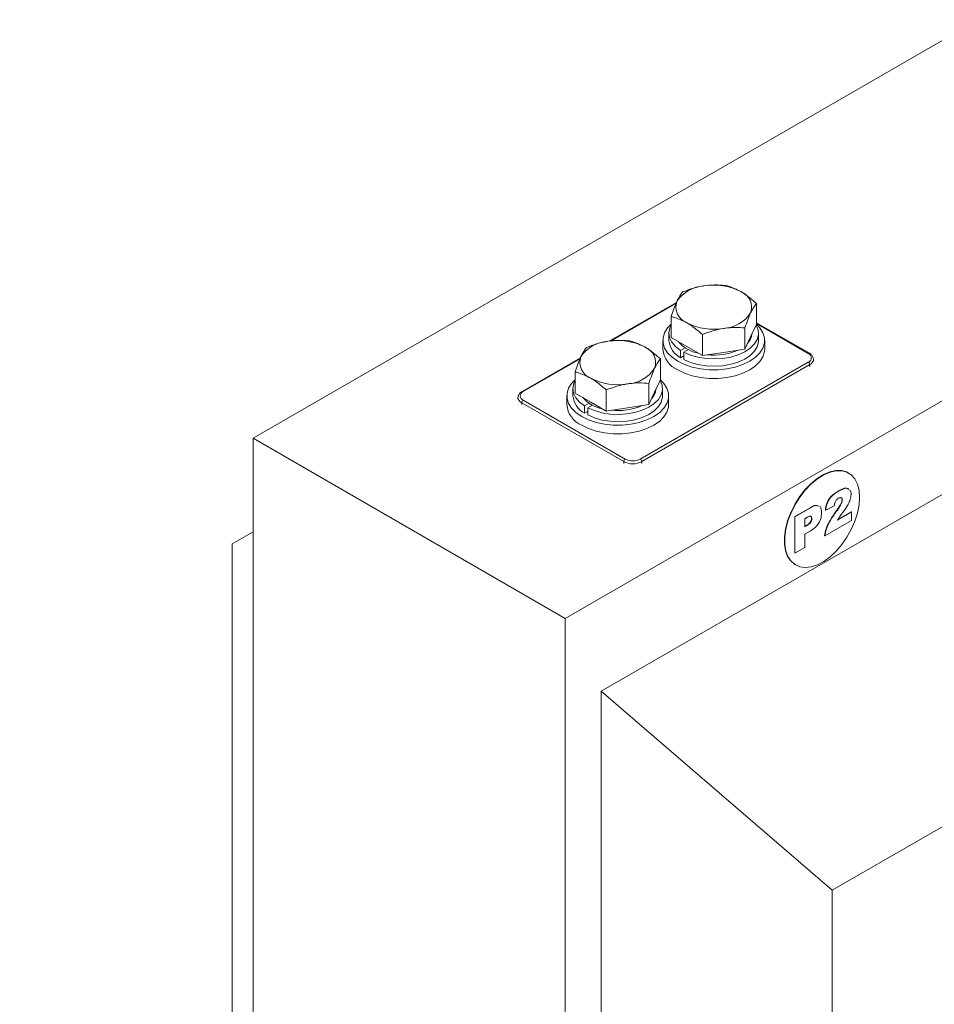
# Model space of a CAD drawing. Header units: millimetres. Extents: x 5 to 531, y 5 to 292.
# Tile 6 of 9: x 320 to 363, y 121 to 167. Entities that reach past the tile are written whole.
import ezdxf

# ---------------------------------------------------------------- set-up
doc = ezdxf.new("R2010")
doc.units = ezdxf.units.MM
doc.layers.add('HLADINA0', color=7, linetype='Continuous')
doc.styles.add('SLDTEXTSTYLE4', font='TXT', dxfattribs={"width": 0.75, "bigfont": 'bigfont'})

# ---------------------------------------------------------------- blocks, each defined once
blk = doc.blocks.new('SW_NOTE_4')
at = {"layer": 'HLADINA0', "color": 0, "insert": (1.329, 4.472), "char_height": 3.439583, "attachment_point": 1, "style": 'SLDTEXTSTYLE4'}
blk.add_mtext('\\M+18441\\M+18480\\M+1847C\\M+18484 \\M+18474\\M+1847C\\M+18491 \\M+18481\\M+1847C\\M+18480\\M+1847D\\M+18471\\M+18479\\M+18482\\M+18480\\M+18472\\M+18470\\M+1847E\\M+18479\\M+18491', dxfattribs=at)

msp = doc.modelspace()

# ---------------------------------------------------------------- linework, layer by layer
at = {"color": 7, "linetype": 'Continuous', "lineweight": 15}
for p, q in [((376.8858, 173.9402), (331.2067, 147.5702)), ((391.5936, 165.4495), (345.9145, 139.0795)), ((389.8966, 160.0605), (347.6116, 135.6499)), ((351.1571, 153.9778), (347.9861, 152.1472)), ((351.1392, 153.9336), (348.0547, 152.153)), ((354.9225, 152.9345), (354.9225, 153.93)), ((350.9072, 152.3134), (350.9072, 153.3089)), ((354.3846, 151.7755), (354.3846, 152.771)), ((354.9225, 152.9345), (354.6535, 152.355)), ((357.4196, 151.5756), (354.9225, 153.0171)), ((357.3696, 151.5706), (354.9225, 152.9833)), ((350.8049, 152.5259), (350.8049, 152.183)), ((351.6421, 151.8892), (350.9072, 152.3134)), ((352.3769, 151.4649), (352.3769, 152.4605)), ((354.6535, 152.355), (354.3846, 151.7755)), ((355.0249, 152.183), (355.0249, 152.5259)), ((350.5149, 152.183), (350.5149, 151.7747)), ((351.3505, 151.7086), (351.57, 151.8353)), ((352.3769, 151.4649), (351.6421, 151.8892)), ((355.3149, 151.7747), (355.3149, 152.183)), ((346.6316, 151.3653), (343.8846, 149.7795)), ((346.6137, 151.3211), (343.9346, 149.7745)), ((350.397, 150.322), (350.397, 151.3175)), ((351.3505, 151.7086), (351.3505, 151.3656)), ((351.3505, 151.3656), (351.499, 151.4513)), ((351.7185, 151.7496), (351.499, 151.6228)), ((351.499, 151.2799), (351.499, 151.6228)), ((353.3807, 151.6202), (352.3769, 151.4649)), ((354.3846, 151.7755), (353.3807, 151.6202)), ((349.45, 146.5905), (357.3696, 151.1624)), ((357.4403, 151.0399), (349.5208, 146.4681)), ((357.4403, 150.9583), (357.4403, 151.0399)), ((357.6161, 151.2032), (357.6161, 151.2849)), ((346.3817, 149.7009), (346.3817, 150.6964)), ((349.8591, 149.163), (349.8591, 150.1585)), ((350.397, 150.322), (350.128, 149.7425)), ((343.6882, 149.4888), (343.6882, 149.4071)), ((345.9894, 149.5705), (345.9894, 149.1622)), ((346.2794, 149.9134), (346.2794, 149.5705)), ((347.1166, 149.2766), (346.3817, 149.7009)), ((347.8514, 148.8524), (347.8514, 149.848)), ((350.128, 149.7425), (349.8591, 149.163)), ((350.4994, 149.5705), (350.4994, 149.9134)), ((350.7894, 149.1622), (350.7894, 149.5705)), ((348.6722, 146.4681), (343.8639, 149.2438)), ((343.8639, 149.2438), (343.8639, 149.1622)), ((343.9346, 149.3663), (348.7429, 146.5905)), ((346.825, 149.096), (347.0445, 149.2228)), ((346.825, 149.096), (346.825, 148.7531)), ((347.193, 149.1371), (346.9735, 149.0103)), ((346.9735, 148.6674), (346.9735, 149.0103)), ((347.8514, 148.8524), (347.1166, 149.2766)), ((348.8553, 149.0077), (347.8514, 148.8524)), ((349.8591, 149.163), (348.8553, 149.0077)), ((346.825, 148.7531), (346.9735, 148.8388)), ((345.9145, 139.0795), (331.2067, 147.5702)), ((331.2067, 147.5702), (331.2067, 97.4346)), ((348.6722, 146.3864), (348.6722, 146.4681)), ((349.5208, 146.4681), (349.5208, 146.3864)), ((392.5836, 145.9354), (358.501, 126.2599)), ((359.2715, 145.9297), (359.2559, 145.9386)), ((358.7878, 145.0702), (358.7737, 145.0784)), ((358.595, 144.3799), (358.19, 144.1826)), ((358.9807, 144.6631), (358.9665, 144.6712)), ((356.7295, 143.876), (357.4882, 144.314)), ((356.7437, 143.8678), (357.5024, 144.3059)), ((357.5024, 144.3059), (357.4882, 144.314)), ((358.19, 144.1826), (358.1759, 144.1908)), ((358.6881, 144.1149), (358.674, 144.123)), ((358.7481, 143.7111), (359.4049, 144.0903)), ((358.7634, 143.7363), (359.3908, 144.0985)), ((359.4049, 144.0903), (359.3908, 144.0985)), ((359.4049, 144.0903), (359.4049, 143.6894)), ((356.7295, 142.1613), (356.7295, 143.876)), ((356.7437, 143.8678), (356.7295, 143.876)), ((356.7437, 142.1531), (356.7437, 143.8678)), ((357.3279, 143.8488), (357.2065, 143.7787)), ((357.2065, 143.7787), (357.2065, 143.4001)), ((357.2065, 143.4165), (357.2969, 143.4687)), ((357.2065, 143.4001), (357.311, 143.4605)), ((357.311, 143.4605), (357.2969, 143.4687)), ((357.5343, 143.777), (357.5202, 143.7851)), ((359.4049, 143.6894), (358.1514, 142.9658)), ((330.2167, 142.5881), (331.2067, 143.1601)), ((357.4551, 143.1873), (357.2065, 143.0438)), ((357.2065, 143.0438), (357.2065, 142.4203)), ((358.1514, 142.9658), (358.1373, 142.974)), ((330.2167, 113.5193), (330.2167, 142.5881)), ((356.7437, 142.1531), (356.7295, 142.1613)), ((357.2065, 142.4203), (356.7437, 142.1531)), ((356.7561, 141.6084), (356.7717, 141.5994)), ((345.9145, 139.0795), (345.9145, 88.9439)), ((347.6116, 135.6499), (347.6116, 90.9035)), ((347.6116, 135.6499), (358.501, 126.2599)), ((358.501, 126.2599), (358.501, 97.1911))]:
    msp.add_line(p, q, dxfattribs=at)
at = {"color": 7, "linetype": 'Continuous', "lineweight": 15, "flags": 128}
for points in [[(351.2178, 151.2033), (350.9489, 151.3883), (350.7397, 151.5975), (350.5966, 151.8244), (350.524, 152.0622), (350.524, 152.3037), (350.5966, 152.5416), (350.7397, 152.7685), (350.9072, 152.9422)], [(351.3505, 151.7086), (351.1141, 151.8911), (350.9408, 152.0959), (350.8365, 152.3157), (350.8051, 152.5429), (350.8475, 152.7695), (350.9072, 152.9007)], [(354.9225, 152.9422), (355.09, 152.7685), (355.2331, 152.5416), (355.3057, 152.3037), (355.3057, 152.0622), (355.2331, 151.8244), (355.09, 151.5975), (354.8808, 151.3883), (354.6119, 151.2033), (354.2914, 151.0481), (353.9291, 150.9273), (353.536, 150.8447), (353.124, 150.8028), (352.7057, 150.8028), (352.2937, 150.8447), (351.9006, 150.9273), (351.5383, 151.0481), (351.2178, 151.2033)], [(354.9139, 152.9158), (354.9198, 152.9056), (355.0072, 152.6833), (355.0213, 152.4555), (354.9618, 152.2302), (354.8305, 152.0153), (354.6322, 151.8182), (354.3737, 151.6459), (354.0642, 151.5044), (353.7145, 151.3987), (353.3367, 151.3325), (352.9442, 151.308), (352.5507, 151.3261), (352.1699, 151.3863), (351.8152, 151.4864), (351.499, 151.6228)], [(355.0249, 152.183), (355.0213, 152.1126), (354.9618, 151.8873), (354.8305, 151.6723), (354.6322, 151.4753), (354.3737, 151.303), (354.0642, 151.1615), (353.7145, 151.0558), (353.3367, 150.9895), (352.9442, 150.965), (352.5507, 150.9832), (352.1699, 151.0434), (351.8152, 151.1434), (351.499, 151.2799)], [(355.3149, 151.7747), (355.3057, 151.654), (355.2331, 151.4161), (355.09, 151.1892), (354.8808, 150.98), (354.6119, 150.795), (354.2914, 150.6398), (353.9291, 150.519), (353.536, 150.4364), (353.124, 150.3945), (352.7057, 150.3945), (352.2937, 150.4364), (351.9006, 150.519), (351.5383, 150.6398), (351.2178, 150.795)], [(346.6923, 148.5908), (346.4234, 148.7758), (346.2142, 148.9849), (346.0712, 149.2119), (345.9985, 149.4497), (345.9985, 149.6912), (346.0712, 149.9291), (346.2142, 150.156), (346.3817, 150.3297)], [(346.825, 149.096), (346.5886, 149.2786), (346.4153, 149.4834), (346.311, 149.7032), (346.2796, 149.9304), (346.322, 150.157), (346.3817, 150.2882)], [(350.397, 150.3297), (350.5645, 150.156), (350.7076, 149.9291), (350.7803, 149.6912), (350.7803, 149.4497), (350.7076, 149.2119), (350.5645, 148.9849), (350.3553, 148.7758), (350.0864, 148.5908), (349.766, 148.4356), (349.4037, 148.3148), (349.0105, 148.2322), (348.5986, 148.1903), (348.1802, 148.1903), (347.7682, 148.2322), (347.3751, 148.3148), (347.0128, 148.4356), (346.6923, 148.5908)], [(350.3884, 150.3033), (350.3943, 150.2931), (350.4817, 150.0708), (350.4959, 149.843), (350.4363, 149.6177), (350.305, 149.4028), (350.1067, 149.2057), (349.8483, 149.0334), (349.5388, 148.8919), (349.189, 148.7862), (348.8113, 148.7199), (348.4187, 148.6955), (348.0252, 148.7136), (347.6444, 148.7738), (347.2897, 148.8739), (346.9735, 149.0103)], [(350.4994, 149.5705), (350.4959, 149.5001), (350.4363, 149.2748), (350.305, 149.0598), (350.1067, 148.8628), (349.8483, 148.6905), (349.5388, 148.549), (349.189, 148.4433), (348.8113, 148.377), (348.4187, 148.3525), (348.0252, 148.3707), (347.6444, 148.4309), (347.2897, 148.5309), (346.9735, 148.6674)], [(350.7894, 149.1622), (350.7803, 149.0415), (350.7076, 148.8036), (350.5645, 148.5767), (350.3553, 148.3675), (350.0864, 148.1825), (349.766, 148.0273), (349.4037, 147.9065), (349.0105, 147.8239), (348.5986, 147.782), (348.1802, 147.782), (347.7682, 147.8239), (347.3751, 147.9065), (347.0128, 148.0273), (346.6923, 148.1825)], [(359.2559, 145.9386), (359.174, 145.9801), (358.9329, 146.0469), (358.6652, 146.0482), (358.3785, 145.9841), (358.0811, 145.8563), (357.7815, 145.6687), (357.4884, 145.4266), (357.2102, 145.1369), (356.9549, 144.8079), (356.7298, 144.4492), (356.5414, 144.0711), (356.3952, 143.6844), (356.2953, 143.3003), (356.2446, 142.9298), (356.2446, 142.5836), (356.2953, 142.2716), (356.3952, 142.0028), (356.5414, 141.7849), (356.7298, 141.6243), (356.7561, 141.6084)], [(359.7894, 144.785), (359.7639, 145.1154), (359.6884, 145.4068), (359.5649, 145.651), (359.397, 145.841), (359.1895, 145.9712), (358.9484, 146.0379), (358.6807, 146.0392), (358.394, 145.9751), (358.0966, 145.8474), (357.7971, 145.6597), (357.5039, 145.4176), (357.2257, 145.1279), (356.9704, 144.799), (356.7453, 144.4403), (356.557, 144.0621), (356.4108, 143.6755), (356.3109, 143.2913), (356.2602, 142.9208), (356.2602, 142.5746), (356.3109, 142.2626), (356.4108, 141.9938), (356.557, 141.7759), (356.7453, 141.6153), (356.9704, 141.5165), (357.2257, 141.4823), (357.5039, 141.5138), (357.7971, 141.6101), (358.0966, 141.7683), (358.394, 141.984), (358.6807, 142.2509), (358.9484, 142.5613), (359.1895, 142.9064), (359.397, 143.2761), (359.5649, 143.6599), (359.6884, 144.0467), (359.7639, 144.4254), (359.7894, 144.785)]]:
    msp.add_lwpolyline(points, dxfattribs=at)
at = {"color": 7, "linetype": 'Continuous', "lineweight": 15}
for centre, radius, start, end in [((352.5474, 153.1142), 1.6432, 93.4335, 146.56112), ((352.9179, 152.0315), 2.7631, 62.64283, 99.7711), ((353.9074, 153.7455), 0.7914, 340.539, 69.25792), ((351.9223, 153.756), 0.7914, 160.539, 249.25792), ((353.2823, 154.3873), 1.6432, 273.4335, 326.56112), ((352.9118, 155.47), 2.7631, 242.64283, 279.7711), ((353.9591, 152.5662), 0.7587, 316.42411, 353.77897), ((348.0219, 150.5017), 1.6432, 93.4335, 146.56112), ((348.3924, 149.4189), 2.7631, 62.64283, 99.7711), ((349.3819, 151.1329), 0.7914, 340.539, 69.25792), ((351.8184, 152.2688), 1.0172, 184.83676, 242.6099), ((352.5045, 153.1871), 1.6424, 221.26253, 258.74285), ((347.3969, 151.1435), 0.7914, 160.539, 249.25792), ((351.6855, 151.8727), 1.1748, 184.78227, 246.53787), ((352.9209, 154.3118), 2.8271, 263.75325, 293.83283), ((357.3987, 151.5325), 0.0479, 64.04219, 127.25353), ((357.2922, 151.3665), 0.2183, 290.78342, 69.21658), ((348.7568, 151.7748), 1.6432, 273.4335, 326.56112), ((357.2868, 151.033), 0.1537, 2.60548, 57.39452), ((357.3143, 151.3166), 0.304, 294.49594, 352.92594), ((348.3863, 152.8575), 2.7631, 242.64283, 279.7711), ((343.9737, 149.5077), 0.2858, 182.6503, 247.40048), ((344.0121, 149.5704), 0.2183, 110.78342, 249.21658), ((343.9053, 149.7336), 0.0503, 54.38373, 114.29212), ((347.2929, 149.6562), 1.0172, 184.83676, 242.6099), ((347.9791, 150.5746), 1.6424, 221.26253, 258.74285), ((349.4336, 149.9537), 0.7587, 316.42411, 353.77897), ((344.0174, 149.2369), 0.1537, 122.60548, 177.39452), ((347.16, 149.2601), 1.1748, 184.78227, 246.53787), ((348.3955, 151.6993), 2.8271, 263.75325, 293.83283), ((348.8257, 146.4611), 0.1537, 122.60548, 177.39452), ((349.0965, 147.2869), 0.9222, 242.60967, 297.39033), ((349.0965, 147.2729), 0.7685, 242.60967, 297.39033), ((349.3672, 146.4611), 0.1537, 2.60548, 57.39452)]:
    msp.add_arc(centre, radius, start, end, dxfattribs=at)
for points, knots in [([(352.449, 154.7545), (352.4252, 154.7506), (352.245, 154.7216), (351.9053, 154.6403), (351.5995, 154.5257), (351.4452, 154.4679)], [0, 0, 0, 0, 0.07009, 0.5307844, 1, 1, 1, 1]), ([(353.4528, 154.7785), (353.2898, 154.7899), (352.9607, 154.8131), (352.6206, 154.7741), (352.449, 154.7545)], [0, 0, 0, 0, 0.495458, 1, 1, 1, 1]), ([(354.1877, 154.4855), (353.9877, 154.5838), (353.739, 154.7061), (353.4998, 154.7666), (353.4528, 154.7785)], [0, 0, 0, 0, 0.8036473, 1, 1, 1, 1]), ([(351.4452, 154.4679), (351.4015, 154.4105), (351.3133, 154.2946), (351.2222, 154.1119), (351.1762, 154.0197)], [0, 0, 0, 0, 0.495458, 1, 1, 1, 1]), ([(354.9225, 153.93), (354.7335, 154.0935), (354.4911, 154.3031), (354.2424, 154.4526), (354.1877, 154.4855)], [0, 0, 0, 0, 0.7796361, 1, 1, 1, 1]), ([(351.1762, 154.0197), (351.1698, 154.0058), (351.1215, 153.9006), (351.0305, 153.6758), (350.9486, 153.432), (350.9072, 153.3089)], [0, 0, 0, 0, 0.07009, 0.5307844, 1, 1, 1, 1]), ([(354.6535, 153.4818), (354.6599, 153.4954), (354.7082, 153.5982), (354.7992, 153.7657), (354.8812, 153.8749), (354.9225, 153.93)], [0, 0, 0, 0, 0.07009, 0.5307844, 1, 1, 1, 1]), ([(350.9072, 153.3089), (350.9542, 153.297), (351.1934, 153.2365), (351.4422, 153.1143), (351.6421, 153.016)], [0, 0, 0, 0, 0.1963527, 1, 1, 1, 1]), ([(354.3846, 152.771), (354.4282, 152.9018), (354.5164, 153.1658), (354.6075, 153.3758), (354.6535, 153.4818)], [0, 0, 0, 0, 0.495458, 1, 1, 1, 1]), ([(351.6421, 153.016), (351.6969, 152.983), (351.9455, 152.8336), (352.1879, 152.6239), (352.3769, 152.4605)], [0, 0, 0, 0, 0.2203639, 1, 1, 1, 1]), ([(352.3769, 152.4605), (352.5399, 152.5224), (352.869, 152.6473), (353.2091, 152.7136), (353.3807, 152.747)], [0, 0, 0, 0, 0.495458, 1, 1, 1, 1]), ([(353.3807, 152.747), (353.4045, 152.7506), (353.5847, 152.7772), (353.9245, 152.8011), (354.2303, 152.7811), (354.3846, 152.771)], [0, 0, 0, 0, 0.07009, 0.5307844, 1, 1, 1, 1]), ([(346.9197, 151.8554), (346.876, 151.798), (346.7878, 151.6821), (346.6967, 151.4994), (346.6507, 151.4072)], [0, 0, 0, 0, 0.495458, 1, 1, 1, 1]), ([(347.9235, 152.142), (347.8997, 152.1381), (347.7195, 152.1091), (347.3798, 152.0278), (347.074, 151.9132), (346.9197, 151.8554)], [0, 0, 0, 0, 0.07009, 0.5307844, 1, 1, 1, 1]), ([(348.9273, 152.166), (348.7643, 152.1774), (348.4353, 152.2006), (348.0951, 152.1616), (347.9235, 152.142)], [0, 0, 0, 0, 0.495458, 1, 1, 1, 1]), ([(349.6622, 151.873), (349.4623, 151.9713), (349.2135, 152.0936), (348.9743, 152.1541), (348.9273, 152.166)], [0, 0, 0, 0, 0.8036473, 1, 1, 1, 1]), ([(350.397, 151.3175), (350.208, 151.481), (349.9656, 151.6906), (349.717, 151.8401), (349.6622, 151.873)], [0, 0, 0, 0, 0.7796361, 1, 1, 1, 1]), ([(346.6507, 151.4072), (346.6443, 151.3933), (346.5961, 151.2881), (346.505, 151.0633), (346.4231, 150.8195), (346.3817, 150.6964)], [0, 0, 0, 0, 0.07009, 0.5307844, 1, 1, 1, 1]), ([(350.128, 150.8693), (350.1344, 150.8829), (350.1827, 150.9857), (350.2737, 151.1532), (350.3557, 151.2624), (350.397, 151.3175)], [0, 0, 0, 0, 0.07009, 0.5307844, 1, 1, 1, 1]), ([(357.6145, 151.2774), (357.6102, 151.3195), (357.6016, 151.4043), (357.5243, 151.5057), (357.4521, 151.5539), (357.4196, 151.5756)], [0, 0, 0, 0, 0.3518745, 0.7085166, 1, 1, 1, 1]), ([(349.8591, 150.1585), (349.9028, 150.2893), (349.9909, 150.5533), (350.0821, 150.7633), (350.128, 150.8693)], [0, 0, 0, 0, 0.495458, 1, 1, 1, 1]), ([(346.3817, 150.6964), (346.4287, 150.6845), (346.6679, 150.624), (346.9167, 150.5017), (347.1166, 150.4035)], [0, 0, 0, 0, 0.1963527, 1, 1, 1, 1]), ([(347.1166, 150.4035), (347.1714, 150.3705), (347.42, 150.2211), (347.6624, 150.0114), (347.8514, 149.848)], [0, 0, 0, 0, 0.2203639, 1, 1, 1, 1]), ([(347.8514, 149.848), (348.0145, 149.9099), (348.3435, 150.0348), (348.6836, 150.1011), (348.8553, 150.1345)], [0, 0, 0, 0, 0.495458, 1, 1, 1, 1]), ([(348.8553, 150.1345), (348.8791, 150.1381), (349.0592, 150.1647), (349.399, 150.1886), (349.7048, 150.1686), (349.8591, 150.1585)], [0, 0, 0, 0, 0.07009, 0.5307844, 1, 1, 1, 1]), ([(343.8846, 149.7795), (343.8592, 149.7632), (343.7914, 149.7198), (343.7206, 149.6286), (343.6804, 149.5409), (343.6893, 149.4982), (343.6897, 149.4962)], [0, 0, 0, 0, 0.2319244, 0.6186158, 0.9815774, 1, 1, 1, 1]), ([(358.1759, 144.1908), (358.1901, 144.2911), (358.2184, 144.4906), (358.3852, 144.7816), (358.5854, 144.9635), (358.7108, 145.04), (358.7737, 145.0784)], [0, 0, 0, 0, 0.2806057, 0.5583871, 0.7787554, 1, 1, 1, 1]), ([(358.19, 144.1826), (358.2042, 144.2829), (358.2325, 144.4825), (358.3994, 144.7735), (358.5995, 144.9554), (358.725, 145.0319), (358.7878, 145.0702)], [0, 0, 0, 0, 0.2806057, 0.5583871, 0.7787554, 1, 1, 1, 1]), ([(358.7737, 145.0784), (358.8503, 145.1195), (359.0029, 145.2013), (359.1889, 145.2447), (359.2487, 145.184), (359.2628, 145.1696)], [0, 0, 0, 0, 0.4350239, 0.8663909, 1, 1, 1, 1]), ([(358.7878, 145.0702), (358.8645, 145.1113), (359.0171, 145.1932), (359.2031, 145.2365), (359.2628, 145.1758), (359.277, 145.1615)], [0, 0, 0, 0, 0.4350239, 0.8663909, 1, 1, 1, 1]), ([(359.3857, 144.9205), (359.3776, 144.8437), (359.3615, 144.69), (359.2246, 144.3979), (359.0946, 144.2144), (359.015, 144.1022)], [0, 0, 0, 0, 0.2791343, 0.5589666, 1, 1, 1, 1]), ([(359.3302, 145.116), (359.3357, 145.1117), (359.3808, 145.0767), (359.3834, 144.9935), (359.3857, 144.9205)], [0, 0, 0, 0, 0.1226296, 1, 1, 1, 1]), ([(357.4882, 144.314), (357.5626, 144.3554), (357.6929, 144.428), (357.7951, 144.3959), (357.839, 144.3821)], [0, 0, 0, 0, 0.5702641, 1, 1, 1, 1]), ([(357.5024, 144.3059), (357.5767, 144.3472), (357.707, 144.4198), (357.8092, 144.3877), (357.8531, 144.3739)], [0, 0, 0, 0, 0.5702641, 1, 1, 1, 1]), ([(357.8948, 144.3672), (357.8953, 144.3671), (357.9433, 144.3595), (357.9829, 144.241), (357.9924, 144.1196), (357.9972, 144.0588)], [0, 0, 0, 0, 0.0049518, 0.5013907, 1, 1, 1, 1]), ([(358.7984, 144.7422), (358.7676, 144.7212), (358.7061, 144.6793), (358.6183, 144.54), (358.6038, 144.4407), (358.595, 144.3799)], [0, 0, 0, 0, 0.2805495, 0.5594483, 1, 1, 1, 1]), ([(358.674, 144.123), (358.7419, 144.2196), (358.8366, 144.354), (358.9445, 144.5448), (358.9592, 144.6292), (358.9665, 144.6712)], [0, 0, 0, 0, 0.5616127, 0.7817748, 1, 1, 1, 1]), ([(358.6881, 144.1149), (358.7561, 144.2114), (358.8507, 144.3459), (358.9586, 144.5366), (358.9733, 144.621), (358.9807, 144.6631)], [0, 0, 0, 0, 0.5616127, 0.7817748, 1, 1, 1, 1]), ([(358.9807, 144.6631), (358.977, 144.6901), (358.9695, 144.7443), (358.9168, 144.7731), (358.858, 144.7724), (358.8183, 144.7523), (358.7984, 144.7422)], [0, 0, 0, 0, 0.2789123, 0.5585922, 0.7791416, 1, 1, 1, 1]), ([(358.9665, 144.6712), (358.9632, 144.699), (358.9568, 144.7514), (358.9197, 144.7666), (358.9023, 144.7737)], [0, 0, 0, 0, 0.5291396, 1, 1, 1, 1]), ([(357.5343, 143.777), (357.5329, 143.7979), (357.53, 143.8398), (357.5036, 143.8839), (357.4391, 143.9096), (357.3738, 143.8739), (357.3279, 143.8488)], [0, 0, 0, 0, 0.1873815, 0.3746567, 0.5609424, 1, 1, 1, 1]), ([(357.5202, 143.7851), (357.5187, 143.8059), (357.5157, 143.8474), (357.4918, 143.8911), (357.4641, 143.8983), (357.4518, 143.9016)], [0, 0, 0, 0, 0.3566559, 0.7131093, 1, 1, 1, 1]), ([(357.9972, 144.0588), (357.9907, 143.9649), (357.9779, 143.7779), (357.828, 143.4896), (357.6373, 143.3018), (357.5159, 143.2255), (357.4551, 143.1873)], [0, 0, 0, 0, 0.2800774, 0.5582503, 0.7787395, 1, 1, 1, 1]), ([(358.1373, 142.974), (358.1558, 143.0836), (358.1928, 143.3029), (358.3842, 143.7071), (358.564, 143.9652), (358.674, 144.123)], [0, 0, 0, 0, 0.2795582, 0.5592499, 1, 1, 1, 1]), ([(358.1514, 142.9658), (358.1699, 143.0754), (358.207, 143.2948), (358.3983, 143.699), (358.5781, 143.957), (358.6881, 144.1149)], [0, 0, 0, 0, 0.2795582, 0.5592499, 1, 1, 1, 1]), ([(359.015, 144.1022), (358.9833, 144.0592), (358.9311, 143.9885), (358.8593, 143.8888), (358.8022, 143.8009), (358.7661, 143.741), (358.7481, 143.7111)], [0, 0, 0, 0, 0.3400225, 0.5600303, 0.7800043, 1, 1, 1, 1]), ([(357.2969, 143.4687), (357.3262, 143.4866), (357.3844, 143.5223), (357.4639, 143.6008), (357.5131, 143.7009), (357.5178, 143.757), (357.5202, 143.7851)], [0, 0, 0, 0, 0.2812298, 0.5603312, 0.7800203, 1, 1, 1, 1]), ([(357.311, 143.4605), (357.3403, 143.4784), (357.3986, 143.5141), (357.478, 143.5926), (357.5272, 143.6928), (357.532, 143.7489), (357.5343, 143.777)], [0, 0, 0, 0, 0.2812298, 0.5603312, 0.7800203, 1, 1, 1, 1])]:
    msp.add_open_spline(points, degree=3, knots=knots, dxfattribs=at)

# ---------------------------------------------------------------- block references
at = {"layer": 'HLADINA0'}
msp.add_blockref('SW_NOTE_4', (252.4239, 147.6888), dxfattribs=at)

doc.saveas('drawing.dxf')
